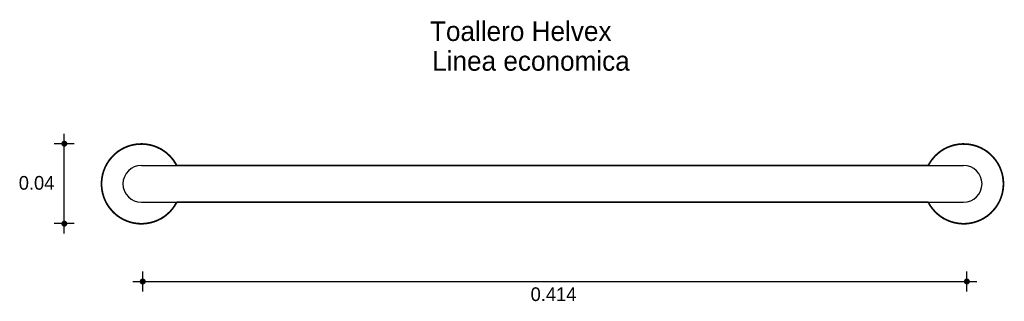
# Model space of a CAD drawing. Extents: x 9.007 to 9.503, y 4.628 to 4.769.
import ezdxf

# ---------------------------------------------------------------- set-up
doc = ezdxf.new("R2010")
doc.units = 0
doc.header["$MEASUREMENT"] = 0
for name, color, linetype in [('BORDE', 2, 'CONTINUOUS'), ('COTAS', 6, 'CONTINUOUS'), ('DIBUJO', 5, 'CONTINUOUS'), ('TEXTO', 4, 'CONTINUOUS')]:
    doc.layers.add(name, color=color, linetype=linetype)

msp = doc.modelspace()

# ---------------------------------------------------------------- linework, layer by layer
at = {"layer": 'BORDE', "const_width": 0.0008541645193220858}
msp.add_lwpolyline([(9.086060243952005, 4.677509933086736, -4.084643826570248), (9.086060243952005, 4.696047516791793), (9.464469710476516, 4.696047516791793, -4.084643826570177), (9.464469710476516, 4.677509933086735)], format="xyb", close=True, dxfattribs=at)
at = {"layer": 'COTAS'}
for p, q in [((9.029479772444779, 4.661733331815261), (9.029479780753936, 4.712002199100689)), ((9.034516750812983, 4.706965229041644), (9.024442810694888, 4.706965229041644)), ((9.034516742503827, 4.666770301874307), (9.02444280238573, 4.666770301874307)), ((9.068933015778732, 4.632643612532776), (9.068933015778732, 4.642717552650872)), ((9.48390321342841, 4.632643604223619), (9.48390321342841, 4.642717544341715)), ((9.063896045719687, 4.637680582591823), (9.488940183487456, 4.637680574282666))]:
    msp.add_line(p, q, dxfattribs=at)
at = {"layer": 'COTAS', "const_width": 0.001511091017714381}
for points in [[(9.029479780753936, 4.706209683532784, 1), (9.029479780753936, 4.707720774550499, 1)], [(9.029479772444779, 4.666014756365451, 1), (9.029479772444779, 4.667525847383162, 1)], [(9.068177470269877, 4.637680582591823, 1), (9.069688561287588, 4.637680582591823, 1)], [(9.483147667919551, 4.637680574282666, 1), (9.484658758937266, 4.637680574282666, 1)]]:
    msp.add_lwpolyline(points, format="xyb", close=True, dxfattribs=at)
at = {"layer": 'DIBUJO'}
for p, q in [((9.06826497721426, 4.696047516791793), (9.48226497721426, 4.696047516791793)), ((9.06826497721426, 4.677509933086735), (9.48226497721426, 4.677509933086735))]:
    msp.add_line(p, q, dxfattribs=at)
for centre, radius, start, end in [((9.06826497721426, 4.686778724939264), 0.02006444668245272, 27.51307586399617, 332.4869241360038), ((9.48226497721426, 4.686778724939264), 0.02006444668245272, 207.5130758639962, 152.4869241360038), ((9.06826497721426, 4.686778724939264), 0.00926879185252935, 90, 270), ((9.48226497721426, 4.686778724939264), 0.00926879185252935, 270, 90)]:
    msp.add_arc(centre, radius, start, end, dxfattribs=at)

# ---------------------------------------------------------------- texts
at = {"layer": 'COTAS'}
for s, p in [('0.04', (9.006536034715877, 4.683840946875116)), ('0.414', (9.26425455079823, 4.627848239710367))]:
    msp.add_text(s, height=0.006890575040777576, dxfattribs=at).set_placement(p)
at = {"layer": 'TEXTO'}
for s, p in [('Toallero Helvex', (9.21358320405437, 4.758640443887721)), ('Linea economica', (9.214688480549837, 4.743673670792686))]:
    msp.add_text(s, height=0.009839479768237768, dxfattribs=at).set_placement(p)

doc.saveas('drawing.dxf')
